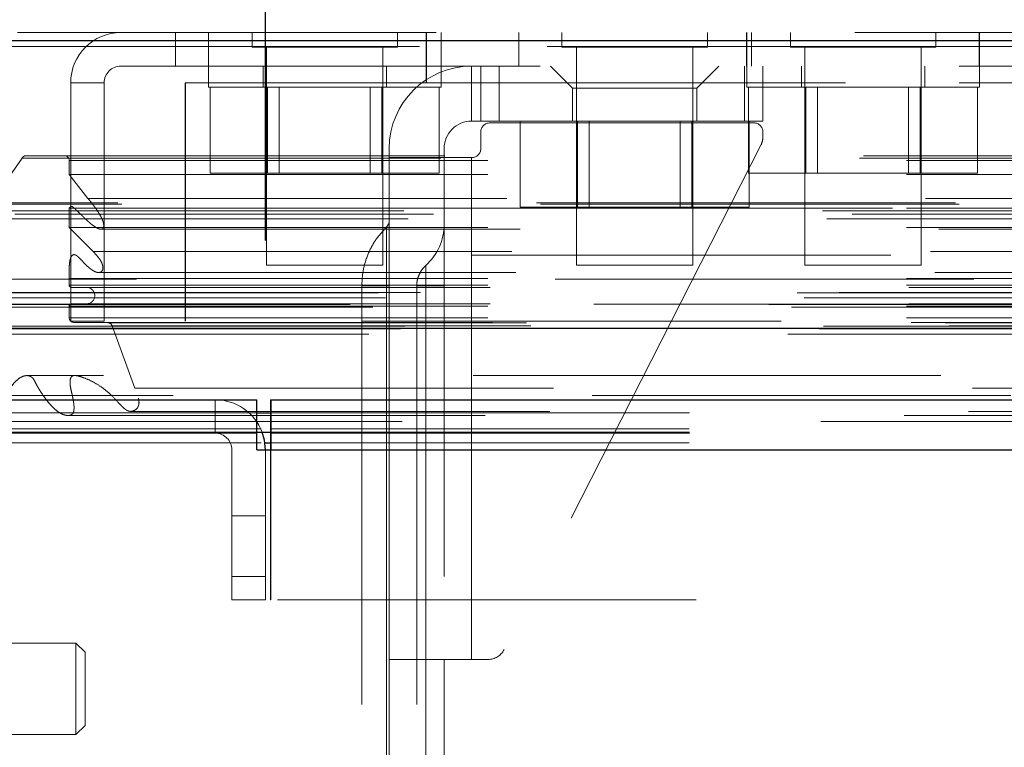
# Model space of a CAD drawing. Header units: inches. Extents: x 0.2 to 10.8, y 0.2 to 8.2.
# Tile 6 of 68: x 3.357 to 3.592, y 2.145 to 2.319. Entities that reach past the tile are written whole.
import ezdxf

# ---------------------------------------------------------------- set-up
doc = ezdxf.new("R2010")
doc.units = ezdxf.units.IN
doc.header["$MEASUREMENT"] = 0
doc.linetypes.add('HIDDEN', pattern=[0.07500000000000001, 0.05, -0.025])
doc.layers.add('DIMENSIONS', color=140, linetype='Continuous')
doc.styles.add('SLDTEXTSTYLE0', font='TXT', dxfattribs={"width": 0.7})
doc.dimstyles.new('SLDDIMSTYLE0', dxfattribs={"dimtxt": 0.0849609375, "dimasz": 0.13, "dimexe": 0, "dimexo": 0.0625, "dimgap": 0.021240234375, "dimtad": 0, "dimtih": 1, "dimtoh": 1, "dimlfac": 9, "dimrnd": 1e-09, "dimzin": 12, "dimdsep": 46, "dimtxsty": 'SLDTEXTSTYLE0', "dimsah": 1, "dimcen": 0.09, "dimadec": 0, "dimazin": 3, "dimtfac": 1, "dimtofl": 0, "dimtmove": 0, "dimatfit": 3, "dimfxl": 0, "dimfrac": 2, "dimtolj": 1, "dimtzin": 12, "dimarcsym": 0})

# ---------------------------------------------------------------- blocks, each defined once
blk = doc.blocks.new('_D_25')
at = {"layer": 'DIMENSIONS'}
for p, q in [((3.415522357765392, 2.265951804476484), (3.415522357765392, 2.736835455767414)), ((4.919744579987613, 2.265951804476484), (4.919744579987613, 2.736835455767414)), ((4.003695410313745, 2.691310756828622), (3.975165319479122, 2.691310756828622)), ((3.975165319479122, 2.691310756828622), (3.975165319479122, 2.556279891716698)), ((4.326843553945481, 2.691310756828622), (4.355373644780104, 2.691310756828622)), ((4.355373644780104, 2.691310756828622), (4.355373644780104, 2.556279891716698)), ((3.415522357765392, 2.611835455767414), (3.660284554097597, 2.611835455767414)), ((4.919744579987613, 2.611835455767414), (4.67025442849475, 2.611835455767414)), ((3.975165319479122, 2.556279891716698), (4.003695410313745, 2.556279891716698)), ((4.355373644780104, 2.556279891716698), (4.326843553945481, 2.556279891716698))]:
    blk.add_line(p, q, dxfattribs=at)
for points in [[(3.415522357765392, 2.611835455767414), (3.545522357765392, 2.591835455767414), (3.545522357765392, 2.631835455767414)], [(4.919744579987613, 2.611835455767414), (4.789744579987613, 2.631835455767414), (4.789744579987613, 2.591835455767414)]]:
    blk.add_solid(points, dxfattribs=at)
at = {"layer": 'DIMENSIONS', "char_height": 0.08333333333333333, "attachment_point": 1, "style": 'SLDTEXTSTYLE0'}
for s, insert in [('13.54', (4.003695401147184, 2.817753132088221)), ('343.9', (4.003695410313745, 2.663702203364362)), ('INSIDE OPENING', (3.679312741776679, 2.509651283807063))]:
    blk.add_mtext(s, dxfattribs=dict(at, insert=insert))

msp = doc.modelspace()

# ---------------------------------------------------------------- linework, layer by layer
at = {"color": 7, "linetype": 'HIDDEN', "lineweight": 18}
for p, q in [((3.356296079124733, 2.315633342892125), (4.978916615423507, 2.315633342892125)), ((3.394032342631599, 2.307633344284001), (3.394032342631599, 2.315633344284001)), ((3.401921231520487, 2.315633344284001), (3.401921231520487, 2.307633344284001)), ((3.412337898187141, 2.315633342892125), (3.412337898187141, 2.312161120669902)), ((3.447060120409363, 2.312161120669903), (3.447060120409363, 2.315633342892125)), ((3.453958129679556, 2.303633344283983), (3.453958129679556, 2.315633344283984)), ((3.454032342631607, 2.307633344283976), (3.454032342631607, 2.315633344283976)), ((3.457476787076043, 2.307633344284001), (3.457476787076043, 2.315633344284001)), ((3.476032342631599, 2.315633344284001), (3.476032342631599, 2.307633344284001)), ((3.486356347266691, 2.315633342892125), (3.486356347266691, 2.312161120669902)), ((3.521078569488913, 2.312161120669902), (3.521078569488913, 2.315633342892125)), ((3.530402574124, 2.315633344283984), (3.530402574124, 2.307633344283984)), ((3.530476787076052, 2.315633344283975), (3.530476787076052, 2.307633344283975)), ((3.531587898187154, 2.307633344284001), (3.531587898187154, 2.315633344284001)), ((3.540893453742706, 2.315633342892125), (3.540893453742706, 2.312161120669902)), ((3.575615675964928, 2.312161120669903), (3.575615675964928, 2.315633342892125)), ((3.585958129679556, 2.307633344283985), (3.585958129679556, 2.315633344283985)), ((3.586032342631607, 2.307633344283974), (3.586032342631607, 2.315633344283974)), ((4.982843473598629, 2.313717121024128), (3.352369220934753, 2.313717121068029)), ((3.352369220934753, 2.312327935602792), (4.98284347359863, 2.312327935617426)), ((4.982843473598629, 2.312327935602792), (3.352369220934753, 2.312327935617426)), ((3.412337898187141, 2.312161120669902), (3.447060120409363, 2.312161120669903)), ((3.415810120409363, 2.312161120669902), (3.415810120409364, 2.260077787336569)), ((3.443587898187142, 2.260077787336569), (3.443587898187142, 2.312161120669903)), ((3.486356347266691, 2.312161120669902), (3.521078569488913, 2.312161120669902)), ((3.489828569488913, 2.312161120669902), (3.489828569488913, 2.260077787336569)), ((3.51760634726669, 2.260077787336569), (3.51760634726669, 2.312161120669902)), ((3.540893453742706, 2.312161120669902), (3.575615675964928, 2.312161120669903)), ((3.544365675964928, 2.312161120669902), (3.544365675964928, 2.260077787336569)), ((3.572143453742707, 2.260077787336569), (3.572143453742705, 2.312161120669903)), ((3.381032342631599, 2.307633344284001), (3.394032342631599, 2.307633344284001)), ((3.394032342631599, 2.307633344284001), (3.453958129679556, 2.307633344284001)), ((3.401921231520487, 2.307633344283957), (3.401921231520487, 2.302633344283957)), ((3.414976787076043, 2.307633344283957), (3.414976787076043, 2.302633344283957)), ((3.444421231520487, 2.302633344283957), (3.444421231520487, 2.307633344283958)), ((4.881180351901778, 2.307633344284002), (3.453958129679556, 2.307633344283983)), ((3.454032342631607, 2.303633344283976), (3.454032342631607, 2.307633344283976)), ((3.457476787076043, 2.302633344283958), (3.457476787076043, 2.307633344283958)), ((3.464784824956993, 2.307633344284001), (3.464784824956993, 2.294509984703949)), ((3.464784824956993, 2.294509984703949), (3.464784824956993, 2.307633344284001)), ((3.464784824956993, 2.307633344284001), (3.464784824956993, 2.294509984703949)), ((3.464784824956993, 2.294509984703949), (3.464784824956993, 2.307633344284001)), ((3.466972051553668, 2.307633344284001), (3.466972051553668, 2.294509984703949)), ((3.471346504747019, 2.307633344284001), (3.471346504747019, 2.294509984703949)), ((3.471346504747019, 2.307633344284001), (3.471346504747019, 2.294509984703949)), ((3.471346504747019, 2.307633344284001), (3.471346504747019, 2.294509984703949)), ((3.471346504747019, 2.307633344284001), (3.471346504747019, 2.294509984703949)), ((3.483594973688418, 2.307633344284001), (3.48884431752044, 2.30238400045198)), ((3.51859059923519, 2.30238400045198), (3.523839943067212, 2.307633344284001)), ((3.529964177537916, 2.307633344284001), (3.529964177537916, 2.294509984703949)), ((3.529964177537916, 2.307633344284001), (3.529964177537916, 2.294509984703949)), ((3.529964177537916, 2.307633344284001), (3.529964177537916, 2.294509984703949)), ((3.529964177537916, 2.307633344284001), (3.529964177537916, 2.294509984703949)), ((3.530476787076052, 2.307633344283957), (3.530476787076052, 2.302633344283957)), ((3.534338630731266, 2.307633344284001), (3.534338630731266, 2.294509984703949)), ((3.543532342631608, 2.307633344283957), (3.543532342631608, 2.302633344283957)), ((3.572976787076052, 2.302633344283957), (3.572976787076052, 2.307633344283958)), ((3.586032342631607, 2.302633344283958), (3.586032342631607, 2.307633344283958)), ((3.369032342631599, 2.246744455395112), (3.369032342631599, 2.303633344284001)), ((3.369032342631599, 2.303633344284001), (3.377032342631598, 2.303633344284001)), ((3.377032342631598, 2.246744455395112), (3.377032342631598, 2.303633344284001)), ((3.396402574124, 2.303633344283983), (3.396402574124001, 2.246744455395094)), ((3.453958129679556, 2.303633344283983), (3.396402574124, 2.303633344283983)), ((3.396476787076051, 2.246744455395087), (3.396476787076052, 2.303633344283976)), ((3.401921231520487, 2.302633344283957), (3.457476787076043, 2.302633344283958)), ((3.402371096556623, 2.302633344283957), (3.402371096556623, 2.282077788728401)), ((3.416035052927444, 2.302633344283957), (3.416035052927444, 2.282077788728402)), ((3.418815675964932, 2.302633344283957), (3.418815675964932, 2.282077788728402)), ((3.440582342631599, 2.282077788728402), (3.440582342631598, 2.302633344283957)), ((3.443362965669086, 2.302633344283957), (3.443362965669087, 2.282077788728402)), ((3.453958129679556, 2.303633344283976), (3.454032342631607, 2.303633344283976)), ((4.881180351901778, 2.303633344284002), (3.453958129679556, 2.303633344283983)), ((4.881180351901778, 2.303633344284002), (3.453958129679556, 2.303633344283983)), ((3.454032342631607, 2.303633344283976), (4.881180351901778, 2.303633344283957)), ((3.454032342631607, 2.303633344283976), (4.881180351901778, 2.303633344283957)), ((3.457026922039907, 2.302633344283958), (3.457026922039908, 2.282077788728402)), ((3.518590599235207, 2.30238400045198), (3.488844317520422, 2.30238400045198)), ((3.488844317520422, 2.30238400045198), (3.488844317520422, 2.294509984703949)), ((3.518590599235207, 2.294509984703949), (3.518590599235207, 2.30238400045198)), ((3.530476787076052, 2.302633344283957), (3.586032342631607, 2.302633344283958)), ((3.530926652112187, 2.302633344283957), (3.530926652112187, 2.282077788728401)), ((3.544590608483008, 2.302633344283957), (3.544590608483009, 2.282077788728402)), ((3.547371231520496, 2.302633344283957), (3.547371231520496, 2.282077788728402)), ((3.569137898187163, 2.282077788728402), (3.569137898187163, 2.302633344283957)), ((3.57191852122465, 2.302633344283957), (3.571918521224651, 2.282077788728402)), ((3.585582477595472, 2.302633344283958), (3.585582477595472, 2.282077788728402)), ((3.466972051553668, 2.294509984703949), (3.464784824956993, 2.294509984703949)), ((3.471346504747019, 2.294509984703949), (3.466972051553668, 2.294509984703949)), ((3.532151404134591, 2.294072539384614), (3.469159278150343, 2.294072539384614)), ((3.471346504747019, 2.294509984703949), (3.529964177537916, 2.294509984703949)), ((3.476389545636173, 2.294509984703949), (3.476389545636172, 2.273954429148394)), ((3.490053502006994, 2.294509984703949), (3.490053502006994, 2.273954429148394)), ((3.492834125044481, 2.294509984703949), (3.492834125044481, 2.273954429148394)), ((3.514600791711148, 2.273954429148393), (3.514600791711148, 2.294509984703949)), ((3.517381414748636, 2.294509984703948), (3.517381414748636, 2.273954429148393)), ((3.534338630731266, 2.294509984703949), (3.529964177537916, 2.294509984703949)), ((3.531045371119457, 2.294509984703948), (3.531045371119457, 2.273954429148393)), ((3.466972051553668, 2.291885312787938), (3.466972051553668, 2.287948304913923)), ((3.534338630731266, 2.290747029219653), (3.534338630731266, 2.291885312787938)), ((3.445099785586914, 2.287948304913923), (3.445099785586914, 2.285761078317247)), ((3.458223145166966, 2.285761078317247), (3.458223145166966, 2.287948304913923)), ((3.533862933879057, 2.288763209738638), (3.47256294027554, 2.16829169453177)), ((3.357405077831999, 2.285649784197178), (3.348598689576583, 2.273072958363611)), ((3.357405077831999, 2.285649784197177), (4.977807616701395, 2.285649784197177)), ((3.358379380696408, 2.286226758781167), (4.976833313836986, 2.286226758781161)), ((3.445099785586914, 2.285761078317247), (3.445099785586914, 2.165901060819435)), ((3.464784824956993, 2.285761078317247), (3.445099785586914, 2.285761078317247)), ((3.458223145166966, 2.285761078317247), (3.458223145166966, 2.165901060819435)), ((3.464784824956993, 2.285761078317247), (3.464784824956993, 2.165901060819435)), ((3.464784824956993, 2.285761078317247), (3.464784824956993, 2.165901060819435)), ((3.464784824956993, 2.165901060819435), (3.464784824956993, 2.285761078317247)), ((3.464784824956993, 2.165901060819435), (3.464784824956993, 2.285761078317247)), ((3.464784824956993, 2.285761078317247), (3.464784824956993, 2.165901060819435)), ((3.464784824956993, 2.285761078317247), (3.464784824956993, 2.165901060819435)), ((3.464784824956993, 2.165901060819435), (3.464784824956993, 2.285761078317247)), ((3.464784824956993, 2.165901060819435), (3.464784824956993, 2.285761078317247)), ((3.368669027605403, 2.285115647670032), (4.966543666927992, 2.285115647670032)), ((3.368669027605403, 2.281738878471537), (3.368669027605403, 2.285115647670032)), ((3.368669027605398, 2.285115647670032), (4.966543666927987, 2.285115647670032)), ((3.373156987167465, 2.275994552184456), (3.368669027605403, 2.281738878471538)), ((3.368669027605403, 2.281738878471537), (4.966543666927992, 2.281738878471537)), ((3.402371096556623, 2.282077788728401), (3.416035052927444, 2.282077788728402)), ((3.416035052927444, 2.282077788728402), (3.443362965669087, 2.282077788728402)), ((3.443362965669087, 2.282077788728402), (3.457026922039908, 2.282077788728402)), ((3.530926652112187, 2.282077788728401), (3.544590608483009, 2.282077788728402)), ((3.544590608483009, 2.282077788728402), (3.571918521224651, 2.282077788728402)), ((3.571918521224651, 2.282077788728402), (3.585582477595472, 2.282077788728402)), ((4.981233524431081, 2.274630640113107), (3.353996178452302, 2.274630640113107)), ((4.980310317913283, 2.274955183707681), (3.354909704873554, 2.274955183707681)), ((3.373156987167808, 2.275994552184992), (4.962055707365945, 2.275994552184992)), ((3.476389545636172, 2.273954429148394), (3.490053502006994, 2.273954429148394)), ((3.490053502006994, 2.273954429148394), (3.517381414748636, 2.273954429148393)), ((3.517381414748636, 2.273954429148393), (3.531045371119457, 2.273954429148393)), ((3.348598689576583, 2.27307295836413), (4.98661400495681, 2.27307295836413)), ((3.355668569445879, 2.272293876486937), (4.979544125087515, 2.272293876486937)), ((3.368669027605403, 2.273692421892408), (4.966543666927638, 2.273692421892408)), ((3.368669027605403, 2.26909907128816), (3.368669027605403, 2.273692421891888)), ((3.369908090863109, 2.273701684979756), (3.369893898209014, 2.273701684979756)), ((4.9653009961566, 2.273701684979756), (3.369908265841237, 2.273701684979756)), ((3.34964044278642, 2.271127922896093), (4.985562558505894, 2.271127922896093)), ((3.37439594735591, 2.263332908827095), (3.368669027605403, 2.26909907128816)), ((3.368669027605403, 2.26909907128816), (4.966543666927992, 2.26909907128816)), ((3.376355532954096, 2.268675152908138), (4.958846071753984, 2.268675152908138)), ((4.964891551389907, 2.262432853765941), (3.370320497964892, 2.262432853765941)), ((3.37439594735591, 2.263332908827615), (4.960816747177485, 2.263332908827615)), ((3.374395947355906, 2.263332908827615), (4.96081674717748, 2.263332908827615)), ((3.415810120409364, 2.260077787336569), (3.443587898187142, 2.260077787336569)), ((3.489828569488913, 2.260077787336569), (3.51760634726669, 2.260077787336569)), ((3.544365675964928, 2.260077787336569), (3.572143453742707, 2.260077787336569)), ((3.375364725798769, 2.258352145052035), (3.375371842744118, 2.258352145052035)), ((3.375372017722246, 2.258352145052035), (4.959835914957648, 2.258352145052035)), ((4.984717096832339, 2.256707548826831), (3.350483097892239, 2.256707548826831)), ((3.368669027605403, 2.25687158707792), (4.966543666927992, 2.25687158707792)), ((3.368669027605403, 2.255307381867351), (3.368669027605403, 2.256871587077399)), ((3.368669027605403, 2.255307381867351), (4.966543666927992, 2.255307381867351)), ((3.368669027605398, 2.255307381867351), (4.966543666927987, 2.255307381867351)), ((3.438543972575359, 2.255139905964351), (3.438543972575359, 2.093285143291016)), ((3.444444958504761, 2.093285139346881), (3.444444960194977, 2.255139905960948)), ((3.444444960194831, 2.255139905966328), (3.444444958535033, 2.093285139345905)), ((3.444444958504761, 2.093285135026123), (3.444444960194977, 2.255139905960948)), ((3.444444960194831, 2.255139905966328), (3.444444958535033, 2.09328513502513)), ((3.444444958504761, 2.093285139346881), (3.444444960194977, 2.255139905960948)), ((3.444444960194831, 2.255139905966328), (3.444444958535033, 2.093285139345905)), ((3.444444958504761, 2.093285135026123), (3.444444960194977, 2.255139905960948)), ((3.444444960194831, 2.255139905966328), (3.444444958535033, 2.09328513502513)), ((3.445099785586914, 2.255139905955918), (3.44444496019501, 2.255139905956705)), ((3.445099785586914, 2.255139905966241), (3.444444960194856, 2.255139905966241)), ((3.445099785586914, 2.255139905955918), (3.44444496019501, 2.255139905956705)), ((3.445099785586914, 2.255139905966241), (3.444444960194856, 2.255139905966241)), ((3.445099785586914, 2.255139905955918), (3.44444496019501, 2.255139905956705)), ((3.445099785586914, 2.255139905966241), (3.444444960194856, 2.255139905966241)), ((3.445099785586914, 2.255139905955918), (3.44444496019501, 2.255139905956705)), ((3.445099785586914, 2.255139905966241), (3.444444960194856, 2.255139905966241)), ((3.445099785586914, 2.255139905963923), (3.445099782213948, 2.093285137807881)), ((3.451661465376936, 2.255139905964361), (3.451661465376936, 2.093285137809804)), ((3.458223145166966, 2.255139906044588), (3.45384067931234, 2.255139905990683)), ((3.453840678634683, 2.093285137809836), (3.453840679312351, 2.255139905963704)), ((3.458223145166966, 2.255139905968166), (3.45384067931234, 2.255139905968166)), ((3.453840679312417, 2.255139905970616), (3.453840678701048, 2.093285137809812)), ((3.458223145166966, 2.255139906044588), (3.45384067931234, 2.255139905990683)), ((3.453840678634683, 2.093285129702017), (3.453840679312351, 2.255139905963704)), ((3.458223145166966, 2.255139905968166), (3.45384067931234, 2.255139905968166)), ((3.453840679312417, 2.255139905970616), (3.453840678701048, 2.093285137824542)), ((3.458223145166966, 2.255139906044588), (3.45384067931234, 2.255139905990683)), ((3.453840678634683, 2.093285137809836), (3.453840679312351, 2.255139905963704)), ((3.458223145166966, 2.255139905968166), (3.45384067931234, 2.255139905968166)), ((3.453840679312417, 2.255139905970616), (3.453840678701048, 2.093285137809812)), ((3.458223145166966, 2.255139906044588), (3.45384067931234, 2.255139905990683)), ((3.453840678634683, 2.093285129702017), (3.453840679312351, 2.255139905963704)), ((3.458223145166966, 2.255139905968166), (3.45384067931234, 2.255139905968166)), ((3.453840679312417, 2.255139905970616), (3.453840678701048, 2.093285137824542)), ((3.342513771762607, 2.253506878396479), (4.992698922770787, 2.253506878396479)), ((3.352576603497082, 2.253548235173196), (4.982636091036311, 2.253548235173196)), ((3.369224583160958, 2.254751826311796), (4.965988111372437, 2.254751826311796)), ((3.335755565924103, 2.250656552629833), (4.999457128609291, 2.250656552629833)), ((3.335755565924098, 2.250656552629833), (4.999457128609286, 2.250656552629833)), ((4.993942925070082, 2.250769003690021), (3.341269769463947, 2.250769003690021)), ((3.344203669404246, 2.252241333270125), (4.990937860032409, 2.252241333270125)), ((3.369224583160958, 2.250862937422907), (4.965988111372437, 2.250862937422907)), ((3.341149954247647, 2.250089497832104), (4.994062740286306, 2.250089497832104)), ((3.368669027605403, 2.250307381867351), (4.966543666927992, 2.250307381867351)), ((3.368669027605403, 2.247542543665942), (3.368669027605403, 2.250307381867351)), ((3.368669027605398, 2.250307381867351), (4.966543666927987, 2.250307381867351)), ((3.368669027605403, 2.247542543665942), (4.966543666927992, 2.247542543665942)), ((3.368669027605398, 2.247542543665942), (4.966543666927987, 2.247542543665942)), ((3.377032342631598, 2.246744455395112), (3.369032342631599, 2.246744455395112)), ((3.369780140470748, 2.246418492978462), (4.965432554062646, 2.246418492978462)), ((3.377886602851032, 2.24632464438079), (3.369780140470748, 2.246418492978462)), ((3.369780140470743, 2.246418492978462), (4.965432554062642, 2.246418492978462)), ((3.377886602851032, 2.24632464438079), (4.957326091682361, 2.24632464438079)), ((3.377886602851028, 2.24632464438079), (4.957326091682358, 2.24632464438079)), ((4.938735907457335, 2.246744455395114), (3.396402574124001, 2.246744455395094)), ((3.340256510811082, 2.243633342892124), (4.994956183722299, 2.243633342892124)), ((3.347513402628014, 2.244921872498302), (4.98769929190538, 2.244921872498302)), ((3.347793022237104, 2.244886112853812), (4.98741967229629, 2.244886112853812)), ((3.348798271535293, 2.24552389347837), (4.986414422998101, 2.24552389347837)), ((3.348798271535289, 2.24552389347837), (4.986414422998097, 2.24552389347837)), ((3.384371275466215, 2.230672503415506), (3.378917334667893, 2.245595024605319)), ((3.378917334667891, 2.245595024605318), (4.956295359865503, 2.245595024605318)), ((3.378917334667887, 2.245595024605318), (4.956295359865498, 2.245595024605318)), ((3.384371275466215, 2.230672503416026), (4.950841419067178, 2.230672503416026)), ((3.403522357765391, 2.219951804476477), (3.403522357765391, 2.227951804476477)), ((3.416744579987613, 2.227951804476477), (3.416845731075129, 2.227951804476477)), ((3.416744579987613, 2.227951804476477), (3.416744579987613, 2.22019836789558)), ((3.323573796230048, 2.224776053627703), (3.413522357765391, 2.224776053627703)), ((3.383424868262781, 2.225169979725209), (4.951783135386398, 2.225169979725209)), ((3.416845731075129, 2.224776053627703), (4.918421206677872, 2.224776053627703)), ((3.368043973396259, 2.22420495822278), (4.967149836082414, 2.22420495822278)), ((3.314522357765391, 2.221023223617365), (3.416744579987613, 2.221023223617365)), ((3.323804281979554, 2.220194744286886), (3.413522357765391, 2.22019468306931)), ((3.416744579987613, 2.221023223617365), (4.918522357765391, 2.221023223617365)), ((3.416744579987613, 2.219951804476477), (3.416845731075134, 2.219951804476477)), ((3.416845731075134, 2.219951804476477), (4.918421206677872, 2.219951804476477)), ((3.314522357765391, 2.217642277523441), (3.415402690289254, 2.217642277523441)), ((3.416744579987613, 2.217642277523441), (4.918522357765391, 2.217642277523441)), ((3.407522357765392, 2.180174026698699), (3.407522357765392, 2.215951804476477)), ((3.415522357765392, 2.180174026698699), (3.415522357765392, 2.215951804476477)), ((3.416744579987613, 2.215951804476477), (3.416744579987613, 2.180174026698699)), ((3.416845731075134, 2.215951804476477), (4.918421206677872, 2.215951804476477)), ((3.416845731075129, 2.215951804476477), (4.918421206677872, 2.215951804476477)), ((3.416845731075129, 2.215951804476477), (4.918421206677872, 2.215951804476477)), ((3.416845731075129, 2.215951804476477), (3.416845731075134, 2.180174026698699)), ((3.416845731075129, 2.215951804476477), (4.918421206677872, 2.215951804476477)), ((3.416845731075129, 2.215951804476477), (4.918421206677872, 2.215951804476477)), ((3.407522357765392, 2.2001740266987), (3.415522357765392, 2.2001740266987)), ((3.415522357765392, 2.185729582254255), (3.407522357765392, 2.185729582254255)), ((3.407522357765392, 2.185729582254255), (3.415522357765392, 2.185729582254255)), ((3.415522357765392, 2.185729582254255), (3.407522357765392, 2.185729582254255)), ((3.407522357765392, 2.185729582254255), (3.415522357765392, 2.185729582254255)), ((3.415522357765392, 2.180174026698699), (3.407522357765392, 2.180174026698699)), ((3.416845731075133, 2.180174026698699), (3.416744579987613, 2.180174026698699)), ((4.918421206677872, 2.180174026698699), (3.416845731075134, 2.180174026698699)), ((3.370296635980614, 2.16983806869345), (3.333113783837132, 2.16983806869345)), ((3.370296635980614, 2.16983806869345), (3.370296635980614, 2.147965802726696)), ((3.372483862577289, 2.167650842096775), (3.370296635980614, 2.169838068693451)), ((3.372483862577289, 2.167650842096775), (3.372483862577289, 2.150153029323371)), ((3.464784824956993, 2.165901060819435), (3.445099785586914, 2.165901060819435)), ((3.445099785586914, 2.165901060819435), (3.445099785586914, 2.093285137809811)), ((3.458223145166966, 2.093285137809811), (3.458223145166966, 2.165901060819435)), ((3.46866418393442, 2.165901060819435), (3.464784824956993, 2.165901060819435)), ((3.370296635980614, 2.147965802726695), (3.372483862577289, 2.150153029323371)), ((3.333113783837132, 2.147965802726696), (3.370296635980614, 2.147965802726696))]:
    msp.add_line(p, q, dxfattribs=at)
at = {"color": 7, "linetype": 'Continuous', "lineweight": 25}
for p, q in [((3.352369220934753, 2.313717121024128), (4.98284347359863, 2.313717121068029)), ((3.340256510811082, 2.24502252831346), (4.994956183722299, 2.24502252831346)), ((3.316179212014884, 2.227951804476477), (3.413522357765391, 2.227951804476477)), ((3.413522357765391, 2.219951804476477), (3.413522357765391, 2.227951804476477)), ((3.416845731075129, 2.227951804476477), (4.918421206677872, 2.227951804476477)), ((3.416845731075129, 2.227951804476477), (3.416845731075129, 2.215951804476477)), ((3.413522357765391, 2.224776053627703), (3.416845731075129, 2.224776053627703)), ((3.413512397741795, 2.219951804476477), (3.31617483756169, 2.219951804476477)), ((3.413512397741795, 2.215951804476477), (3.413512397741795, 2.219951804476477)), ((3.413512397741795, 2.219951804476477), (3.413522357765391, 2.219951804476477)), ((3.413522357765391, 2.22019468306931), (3.416845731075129, 2.220194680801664)), ((3.416744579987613, 2.22019836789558), (3.416744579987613, 2.215951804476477)), ((3.415402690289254, 2.217642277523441), (3.416744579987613, 2.217642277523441)), ((3.413512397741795, 2.215951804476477), (3.416845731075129, 2.215951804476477)), ((3.416845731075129, 2.215951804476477), (4.918421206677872, 2.215951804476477))]:
    msp.add_line(p, q, dxfattribs=at)
at = {"color": 7, "linetype": 'HIDDEN', "lineweight": 18, "flags": 128}
for points in [[(4.976831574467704, 2.233697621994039), (4.194334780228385, 2.233698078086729), (3.358385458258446, 2.233697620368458)], [(4.96513927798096, 2.233721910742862), (4.194334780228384, 2.233722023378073), (3.370068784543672, 2.233721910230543)], [(4.993542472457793, 2.228977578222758), (4.194334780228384, 2.228980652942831), (3.341661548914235, 2.228977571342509)], [(3.383431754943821, 2.225170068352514), (4.14087889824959, 2.225171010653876), (4.951816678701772, 2.225170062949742)], [(3.348171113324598, 2.22271580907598), (4.140871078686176, 2.222714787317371), (4.987061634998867, 2.222715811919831)], [(3.416845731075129, 2.220194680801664), (4.140871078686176, 2.220194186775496), (4.918421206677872, 2.220194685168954)]]:
    msp.add_lwpolyline(points, dxfattribs=at)
at = {"color": 7, "linetype": 'Continuous', "lineweight": 25, "flags": 128}
msp.add_lwpolyline([(3.415522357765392, 2.215951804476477), (3.41529178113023, 2.218292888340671), (3.414739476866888, 2.220215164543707)], dxfattribs=at)
at = {"color": 7, "linetype": 'HIDDEN', "lineweight": 18}
for centre, radius, start, end in [((3.381032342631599, 2.303633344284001), 0.01200000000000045, 90, 180), ((3.381032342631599, 2.303633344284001), 0.004000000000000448, 90, 180), ((3.464784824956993, 2.287948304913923), 0.01968503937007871, 90, 180), ((3.464784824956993, 2.287948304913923), 0.006561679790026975, 90, 180), ((3.469159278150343, 2.291885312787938), 0.002187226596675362, 90, 180), ((3.532151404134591, 2.291885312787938), 0.002187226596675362, 0, 90), ((3.529964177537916, 2.290747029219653), 0.004374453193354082, 333.0314640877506, 0), ((3.464784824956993, 2.287948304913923), 0.002187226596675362, 270.0000000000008, 0), ((3.358379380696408, 2.285115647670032), 0.001111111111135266, 90, 151.2673752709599), ((3.367557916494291, 2.285115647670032), 0.001111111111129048, 0, 90), ((3.442912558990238, 2.270759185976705), 0.002187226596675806, 314.4762724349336, 0), ((3.445099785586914, 2.269811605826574), 0.01312335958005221, 311.7633977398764, 0), ((3.369224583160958, 2.255307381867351), 0.0005555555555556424, 180, 270.0000000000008), ((3.372835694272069, 2.252807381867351), 0.001944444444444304, 270.0000000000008, 90), ((3.369224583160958, 2.250307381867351), 0.0005555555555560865, 90, 180), ((3.369793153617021, 2.247542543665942), 0.001124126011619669, 180, 269.3367158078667), ((3.377873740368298, 2.245213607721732), 0.001111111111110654, 20.07654277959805, 89.33671580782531), ((3.403522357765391, 2.215951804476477), 0.01200000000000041, 20.81060624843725, 90), ((3.403522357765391, 2.215951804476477), 0.004000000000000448, 0, 90), ((3.46866418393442, 2.170275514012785), 0.004374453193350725, 270.0000000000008, 333.0314640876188)]:
    msp.add_arc(centre, radius, start, end, dxfattribs=at)
for points, knots in [([(3.368669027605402, 2.273692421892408), (3.368683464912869, 2.273719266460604), (3.368722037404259, 2.273790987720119), (3.368811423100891, 2.273905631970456), (3.368938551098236, 2.274037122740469), (3.369118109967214, 2.274137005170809), (3.369344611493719, 2.274104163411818), (3.369584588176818, 2.273971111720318), (3.3699557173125, 2.273674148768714), (3.370468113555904, 2.273155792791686), (3.371121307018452, 2.272527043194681), (3.371779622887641, 2.27188249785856), (3.372432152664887, 2.271252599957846), (3.373094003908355, 2.270623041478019), (3.373798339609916, 2.269999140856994), (3.374576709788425, 2.269397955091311), (3.375268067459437, 2.26897017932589), (3.375837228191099, 2.268728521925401), (3.376264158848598, 2.268615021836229), (3.376615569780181, 2.268752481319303), (3.376824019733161, 2.268988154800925), (3.376895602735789, 2.269215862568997), (3.376923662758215, 2.269498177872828), (3.376911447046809, 2.269820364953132), (3.376856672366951, 2.270166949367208), (3.376735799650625, 2.270606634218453), (3.376515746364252, 2.27115477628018), (3.376172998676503, 2.271834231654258), (3.375721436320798, 2.272595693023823), (3.375227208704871, 2.273338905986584), (3.37474103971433, 2.274021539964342), (3.374311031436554, 2.274608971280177), (3.373905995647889, 2.275134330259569), (3.373527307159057, 2.275595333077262), (3.373276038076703, 2.275866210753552), (3.373156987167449, 2.275994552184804)], [0, 0, 0, 0, 0.004393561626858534, 0.01173838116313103, 0.02163481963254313, 0.03350566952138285, 0.04779306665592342, 0.06568677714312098, 0.08271741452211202, 0.1309393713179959, 0.1816873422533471, 0.2321676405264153, 0.2822821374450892, 0.331964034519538, 0.385928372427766, 0.4419291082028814, 0.4994657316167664, 0.5270850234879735, 0.5544187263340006, 0.5825390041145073, 0.5921652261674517, 0.6028740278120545, 0.6156205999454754, 0.6301815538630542, 0.645919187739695, 0.6630307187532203, 0.6933290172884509, 0.7305967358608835, 0.7749517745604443, 0.8266059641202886, 0.8674982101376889, 0.9053336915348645, 0.940053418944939, 0.9715974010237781, 1, 1, 1, 1]), ([(3.444444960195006, 2.269198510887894), (3.443566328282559, 2.268230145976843), (3.441809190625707, 2.266293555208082), (3.439971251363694, 2.262807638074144), (3.438764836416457, 2.259055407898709), (3.43861760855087, 2.256445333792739), (3.438543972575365, 2.255139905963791)], [0, 0, 0, 0, 0.250063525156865, 0.5000911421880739, 0.7499707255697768, 1, 1, 1, 1]), ([(3.444444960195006, 2.255139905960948), (3.444444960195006, 2.258835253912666), (3.444444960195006, 2.264298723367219), (3.444444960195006, 2.268466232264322), (3.444444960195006, 2.269564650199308), (3.444444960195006, 2.268466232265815), (3.444444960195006, 2.264298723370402), (3.444444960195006, 2.25883525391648), (3.444444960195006, 2.255139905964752)], [3.14159265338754, 3.14159265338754, 3.14159265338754, 3.14159265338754, 3.92699081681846, 4.31968989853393, 4.71238898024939, 5.10508806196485, 5.49778714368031, 6.28318530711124, 6.28318530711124, 6.28318530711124, 6.28318530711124]), ([(3.444444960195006, 2.255139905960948), (3.444444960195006, 2.258835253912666), (3.444444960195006, 2.264298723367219), (3.444444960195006, 2.268466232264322), (3.444444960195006, 2.269564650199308), (3.444444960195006, 2.268466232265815), (3.444444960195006, 2.264298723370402), (3.444444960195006, 2.25883525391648), (3.444444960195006, 2.255139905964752)], [3.14159265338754, 3.14159265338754, 3.14159265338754, 3.14159265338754, 3.92699081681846, 4.31968989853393, 4.71238898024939, 5.10508806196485, 5.49778714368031, 6.28318530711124, 6.28318530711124, 6.28318530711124, 6.28318530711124]), ([(3.444444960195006, 2.255139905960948), (3.444444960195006, 2.258835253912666), (3.444444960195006, 2.264298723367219), (3.444444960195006, 2.268466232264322), (3.444444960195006, 2.269564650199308), (3.444444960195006, 2.268466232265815), (3.444444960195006, 2.264298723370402), (3.444444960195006, 2.25883525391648), (3.444444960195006, 2.255139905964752)], [3.14159265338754, 3.14159265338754, 3.14159265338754, 3.14159265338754, 3.92699081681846, 4.31968989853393, 4.71238898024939, 5.10508806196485, 5.49778714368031, 6.28318530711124, 6.28318530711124, 6.28318530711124, 6.28318530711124]), ([(3.444444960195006, 2.255139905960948), (3.444444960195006, 2.258835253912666), (3.444444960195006, 2.264298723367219), (3.444444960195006, 2.268466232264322), (3.444444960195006, 2.269564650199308), (3.444444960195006, 2.268466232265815), (3.444444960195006, 2.264298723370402), (3.444444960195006, 2.25883525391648), (3.444444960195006, 2.255139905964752)], [3.14159265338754, 3.14159265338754, 3.14159265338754, 3.14159265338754, 3.92699081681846, 4.31968989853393, 4.71238898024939, 5.10508806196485, 5.49778714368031, 6.28318530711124, 6.28318530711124, 6.28318530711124, 6.28318530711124]), ([(3.368669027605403, 2.25687158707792), (3.368658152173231, 2.257271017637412), (3.368637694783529, 2.258022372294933), (3.368648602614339, 2.259079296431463), (3.368693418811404, 2.259995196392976), (3.368776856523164, 2.260773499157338), (3.368892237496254, 2.261427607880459), (3.369071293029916, 2.261974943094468), (3.36934838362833, 2.262401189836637), (3.369708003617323, 2.262644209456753), (3.37008371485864, 2.26257546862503), (3.370400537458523, 2.262405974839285), (3.370710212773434, 2.262173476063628), (3.371119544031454, 2.26179148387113), (3.371690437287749, 2.26117306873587), (3.372384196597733, 2.260416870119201), (3.373172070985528, 2.259663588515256), (3.373917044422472, 2.259056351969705), (3.374622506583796, 2.258623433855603), (3.375286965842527, 2.258325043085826), (3.375851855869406, 2.258304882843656), (3.376265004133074, 2.258455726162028), (3.376526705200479, 2.258693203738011), (3.376690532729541, 2.259041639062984), (3.376755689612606, 2.259444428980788), (3.376694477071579, 2.259908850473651), (3.376542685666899, 2.260440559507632), (3.376257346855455, 2.261051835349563), (3.375805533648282, 2.261721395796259), (3.375176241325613, 2.262521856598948), (3.374672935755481, 2.26304500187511), (3.37439594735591, 2.263332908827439)], [0, 0, 0, 0, 0.05160017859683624, 0.09706326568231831, 0.136404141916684, 0.1700382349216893, 0.1985190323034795, 0.2234229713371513, 0.2470195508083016, 0.2713164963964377, 0.2966105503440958, 0.3102881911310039, 0.331802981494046, 0.3615706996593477, 0.3999268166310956, 0.4632548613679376, 0.521107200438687, 0.5733358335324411, 0.6200679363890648, 0.6617528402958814, 0.6994333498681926, 0.7213754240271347, 0.7400102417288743, 0.7567370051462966, 0.7731511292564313, 0.7917149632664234, 0.8167908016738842, 0.8462062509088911, 0.8858170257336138, 0.9371607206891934, 1, 1, 1, 1]), ([(3.453840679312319, 2.260022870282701), (3.45351835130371, 2.259695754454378), (3.452872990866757, 2.259040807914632), (3.452201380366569, 2.25782725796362), (3.451748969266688, 2.256516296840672), (3.451690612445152, 2.255598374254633), (3.45166146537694, 2.255139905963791)], [0, 0, 0, 0, 0.2496727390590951, 0.4998911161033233, 0.7502141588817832, 0.9999999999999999, 0.9999999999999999, 0.9999999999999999, 0.9999999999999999]), ([(3.453840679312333, 2.255139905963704), (3.453840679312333, 2.255779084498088), (3.453840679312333, 2.256418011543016), (3.453840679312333, 2.257599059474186), (3.453840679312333, 2.258140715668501), (3.453840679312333, 2.259044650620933), (3.453840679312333, 2.259406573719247), (3.453840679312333, 2.259895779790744), (3.453840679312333, 2.260022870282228), (3.453840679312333, 2.260022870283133), (3.453840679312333, 2.259895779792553), (3.453840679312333, 2.259406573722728), (3.453840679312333, 2.259044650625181), (3.453840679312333, 2.258140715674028), (3.453840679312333, 2.257599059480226), (3.453840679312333, 2.256418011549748), (3.453840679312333, 2.255779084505), (3.453840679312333, 2.255139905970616)], [0, 0, 0, 0, 0.125, 0.125, 0.25, 0.25, 0.375, 0.375, 0.5, 0.5, 0.625, 0.625, 0.75, 0.75, 0.875, 0.875, 1, 1, 1, 1]), ([(3.453840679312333, 2.255139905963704), (3.453840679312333, 2.255779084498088), (3.453840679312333, 2.256418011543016), (3.453840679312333, 2.257599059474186), (3.453840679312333, 2.258140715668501), (3.453840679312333, 2.259044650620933), (3.453840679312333, 2.259406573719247), (3.453840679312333, 2.259895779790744), (3.453840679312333, 2.260022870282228), (3.453840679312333, 2.260022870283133), (3.453840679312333, 2.259895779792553), (3.453840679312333, 2.259406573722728), (3.453840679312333, 2.259044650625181), (3.453840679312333, 2.258140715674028), (3.453840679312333, 2.257599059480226), (3.453840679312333, 2.256418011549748), (3.453840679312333, 2.255779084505), (3.453840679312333, 2.255139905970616)], [0, 0, 0, 0, 0.125, 0.125, 0.25, 0.25, 0.375, 0.375, 0.5, 0.5, 0.625, 0.625, 0.75, 0.75, 0.875, 0.875, 1, 1, 1, 1]), ([(3.453840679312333, 2.255139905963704), (3.453840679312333, 2.255779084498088), (3.453840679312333, 2.256418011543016), (3.453840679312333, 2.257599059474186), (3.453840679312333, 2.258140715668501), (3.453840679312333, 2.259044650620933), (3.453840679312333, 2.259406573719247), (3.453840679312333, 2.259895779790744), (3.453840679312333, 2.260022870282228), (3.453840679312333, 2.260022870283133), (3.453840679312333, 2.259895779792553), (3.453840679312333, 2.259406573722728), (3.453840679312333, 2.259044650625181), (3.453840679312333, 2.258140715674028), (3.453840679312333, 2.257599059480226), (3.453840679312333, 2.256418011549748), (3.453840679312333, 2.255779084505), (3.453840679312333, 2.255139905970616)], [0, 0, 0, 0, 0.125, 0.125, 0.25, 0.25, 0.375, 0.375, 0.5, 0.5, 0.625, 0.625, 0.75, 0.75, 0.875, 0.875, 1, 1, 1, 1]), ([(3.453840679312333, 2.255139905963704), (3.453840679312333, 2.255779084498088), (3.453840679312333, 2.256418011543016), (3.453840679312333, 2.257599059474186), (3.453840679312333, 2.258140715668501), (3.453840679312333, 2.259044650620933), (3.453840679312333, 2.259406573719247), (3.453840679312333, 2.259895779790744), (3.453840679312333, 2.260022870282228), (3.453840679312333, 2.260022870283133), (3.453840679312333, 2.259895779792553), (3.453840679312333, 2.259406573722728), (3.453840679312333, 2.259044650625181), (3.453840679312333, 2.258140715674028), (3.453840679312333, 2.257599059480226), (3.453840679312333, 2.256418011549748), (3.453840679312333, 2.255779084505), (3.453840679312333, 2.255139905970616)], [0, 0, 0, 0, 0.125, 0.125, 0.25, 0.25, 0.375, 0.375, 0.5, 0.5, 0.625, 0.625, 0.75, 0.75, 0.875, 0.875, 1, 1, 1, 1]), ([(3.438543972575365, 2.255139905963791), (3.43854493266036, 2.25524325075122), (3.438546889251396, 2.255453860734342), (3.438566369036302, 2.255546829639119), (3.438596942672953, 2.25546081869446), (3.438625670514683, 2.255249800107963), (3.438640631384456, 2.255139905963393)], [0, 0, 0, 0, 0.2296058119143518, 0.4679217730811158, 0.7229045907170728, 1, 1, 1, 1]), ([(3.444444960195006, 2.255139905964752), (3.443564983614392, 2.255139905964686), (3.441805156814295, 2.255139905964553), (3.439987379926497, 2.255139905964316), (3.438919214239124, 2.255139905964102), (3.438782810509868, 2.255139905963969), (3.438737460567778, 2.255139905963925)], [0, 0, 0, 0, 0.2859748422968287, 0.5719086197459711, 0.8576731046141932, 1, 1, 1, 1]), ([(3.438737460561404, 2.255139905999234), (3.438782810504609, 2.255139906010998), (3.438919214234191, 2.255139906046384), (3.439987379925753, 2.255139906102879), (3.441805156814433, 2.255139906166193), (3.443564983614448, 2.255139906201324), (3.444444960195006, 2.255139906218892)], [0, 0, 0, 0, 0.1423268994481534, 0.4280913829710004, 0.7140251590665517, 0.9999999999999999, 0.9999999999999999, 0.9999999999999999, 0.9999999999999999]), ([(3.444444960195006, 2.255139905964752), (3.443564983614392, 2.255139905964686), (3.441805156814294, 2.255139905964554), (3.439987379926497, 2.255139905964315), (3.438919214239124, 2.255139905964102), (3.438782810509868, 2.255139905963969), (3.438737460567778, 2.255139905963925)], [0, 0, 0, 0, 0.2859748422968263, 0.5719086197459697, 0.8576731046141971, 1, 1, 1, 1]), ([(3.438737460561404, 2.255139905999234), (3.43878281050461, 2.255139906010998), (3.438919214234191, 2.255139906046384), (3.439987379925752, 2.255139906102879), (3.441805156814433, 2.255139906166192), (3.443564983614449, 2.255139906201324), (3.444444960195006, 2.255139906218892)], [0, 0, 0, 0, 0.1423268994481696, 0.4280913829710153, 0.7140251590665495, 1, 1, 1, 1]), ([(3.444444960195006, 2.255139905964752), (3.443564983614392, 2.255139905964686), (3.441805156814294, 2.255139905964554), (3.439987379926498, 2.255139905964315), (3.438919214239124, 2.255139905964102), (3.438782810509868, 2.255139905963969), (3.438737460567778, 2.255139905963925)], [0, 0, 0, 0, 0.2859748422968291, 0.5719086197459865, 0.8576731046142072, 0.9999999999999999, 0.9999999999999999, 0.9999999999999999, 0.9999999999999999]), ([(3.444444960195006, 2.255139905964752), (3.443564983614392, 2.255139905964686), (3.441805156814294, 2.255139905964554), (3.439987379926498, 2.255139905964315), (3.438919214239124, 2.255139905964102), (3.438782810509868, 2.255139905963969), (3.438737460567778, 2.255139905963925)], [0, 0, 0, 0, 0.2859748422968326, 0.5719086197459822, 0.8576731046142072, 0.9999999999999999, 0.9999999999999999, 0.9999999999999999, 0.9999999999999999]), ([(3.438737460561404, 2.255139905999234), (3.438782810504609, 2.255139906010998), (3.438919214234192, 2.255139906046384), (3.439987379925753, 2.255139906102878), (3.441805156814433, 2.255139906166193), (3.443564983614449, 2.255139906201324), (3.444444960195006, 2.255139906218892)], [0, 0, 0, 0, 0.1423268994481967, 0.4280913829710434, 0.7140251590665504, 1, 1, 1, 1]), ([(3.323573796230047, 2.224776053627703), (3.323399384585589, 2.224355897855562), (3.323081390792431, 2.223589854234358), (3.322703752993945, 2.222518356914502), (3.322445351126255, 2.221647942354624), (3.322322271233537, 2.221015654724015), (3.3223292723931, 2.220580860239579), (3.322418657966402, 2.220299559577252), (3.322594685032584, 2.220113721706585), (3.322836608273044, 2.220035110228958), (3.323129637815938, 2.220021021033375), (3.323477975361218, 2.220085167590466), (3.323876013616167, 2.220214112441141), (3.32463885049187, 2.220480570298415), (3.325717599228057, 2.220977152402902), (3.327047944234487, 2.221717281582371), (3.328280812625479, 2.222498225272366), (3.329416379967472, 2.223365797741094), (3.330527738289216, 2.224410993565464), (3.331468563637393, 2.22536659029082), (3.332347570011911, 2.226152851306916), (3.333131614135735, 2.22674507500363), (3.334269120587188, 2.227448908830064), (3.336324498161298, 2.228221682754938), (3.338902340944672, 2.228532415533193), (3.341466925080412, 2.228978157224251), (3.343271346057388, 2.229157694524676), (3.344466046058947, 2.229071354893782), (3.345178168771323, 2.228890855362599), (3.34560465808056, 2.228655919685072), (3.345949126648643, 2.228334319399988), (3.346177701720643, 2.227877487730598), (3.346295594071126, 2.227260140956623), (3.346302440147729, 2.226594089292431), (3.346256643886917, 2.225929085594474), (3.346208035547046, 2.225280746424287), (3.346135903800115, 2.224727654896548), (3.346104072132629, 2.224259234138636), (3.346141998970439, 2.223880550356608), (3.346228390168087, 2.223509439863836), (3.346368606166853, 2.22317072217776), (3.346526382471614, 2.22292286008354), (3.346818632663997, 2.222737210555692), (3.347253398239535, 2.222608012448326), (3.347909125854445, 2.222635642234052), (3.348593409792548, 2.22281966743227), (3.349517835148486, 2.223228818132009), (3.350573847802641, 2.223959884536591), (3.35164868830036, 2.225106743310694), (3.352513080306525, 2.22658391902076), (3.35318145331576, 2.228089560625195), (3.353856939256, 2.229485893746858), (3.35443656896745, 2.230495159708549), (3.355141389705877, 2.231529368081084), (3.356075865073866, 2.232587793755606), (3.35734671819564, 2.233524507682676), (3.358561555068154, 2.23380676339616), (3.359407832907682, 2.233530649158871), (3.359858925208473, 2.233246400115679), (3.360223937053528, 2.232802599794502), (3.360587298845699, 2.232117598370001), (3.360992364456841, 2.231296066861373), (3.361444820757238, 2.230513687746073), (3.362058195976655, 2.229538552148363), (3.362843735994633, 2.22838159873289), (3.363838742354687, 2.227129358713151), (3.364868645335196, 2.22602832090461), (3.365923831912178, 2.225113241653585), (3.366918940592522, 2.224502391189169), (3.367823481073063, 2.224208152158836), (3.368619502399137, 2.224143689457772), (3.369235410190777, 2.224338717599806), (3.36957366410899, 2.224666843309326), (3.369679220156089, 2.224876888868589), (3.369757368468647, 2.225150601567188), (3.369807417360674, 2.225482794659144), (3.369832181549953, 2.225862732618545), (3.369830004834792, 2.226280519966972), (3.36980088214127, 2.226730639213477), (3.369745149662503, 2.22721304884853), (3.369644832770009, 2.227821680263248), (3.369503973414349, 2.228543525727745), (3.369331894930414, 2.229369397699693), (3.369123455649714, 2.23024068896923), (3.368935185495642, 2.231119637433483), (3.368854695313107, 2.231971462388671), (3.368876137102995, 2.232693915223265), (3.369070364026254, 2.233313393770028), (3.369422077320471, 2.233614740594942), (3.369761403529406, 2.233712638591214), (3.370063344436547, 2.233730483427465), (3.370474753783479, 2.23368553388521), (3.371185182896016, 2.233524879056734), (3.372520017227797, 2.233061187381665), (3.374354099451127, 2.232258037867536), (3.376434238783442, 2.231007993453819), (3.378417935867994, 2.229374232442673), (3.379917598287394, 2.227808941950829), (3.380979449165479, 2.226644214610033), (3.381570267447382, 2.226049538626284), (3.38206699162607, 2.22562786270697), (3.382548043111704, 2.225325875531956), (3.383081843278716, 2.225147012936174), (3.383635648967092, 2.225170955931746), (3.38415368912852, 2.225346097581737), (3.38459470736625, 2.225598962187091), (3.384921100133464, 2.22590754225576), (3.385154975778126, 2.226304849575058), (3.385298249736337, 2.226736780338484), (3.38536660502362, 2.227242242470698), (3.385291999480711, 2.227880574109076), (3.385107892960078, 2.228682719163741), (3.384798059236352, 2.229642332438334), (3.384521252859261, 2.230310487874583), (3.384371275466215, 2.230672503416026)], [0, 0, 0, 0, 0.01165580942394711, 0.02125130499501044, 0.02862020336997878, 0.03429118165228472, 0.03667555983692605, 0.03893308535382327, 0.04124556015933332, 0.04399857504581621, 0.04734540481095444, 0.05123865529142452, 0.05575357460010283, 0.06095083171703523, 0.0779582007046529, 0.0940810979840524, 0.1092829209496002, 0.1236696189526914, 0.1375796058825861, 0.1541345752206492, 0.163018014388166, 0.1729922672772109, 0.1840146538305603, 0.2048891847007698, 0.244130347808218, 0.2718263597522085, 0.2922069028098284, 0.3053877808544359, 0.311845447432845, 0.3169623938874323, 0.3208356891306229, 0.325276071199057, 0.330267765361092, 0.3359005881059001, 0.3410985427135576, 0.3462794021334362, 0.3515152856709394, 0.3544827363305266, 0.3574843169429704, 0.3605674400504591, 0.3637072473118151, 0.366804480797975, 0.36868704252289, 0.3738130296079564, 0.3820846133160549, 0.3908437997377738, 0.3972951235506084, 0.4147690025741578, 0.4303906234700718, 0.4422064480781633, 0.4610487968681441, 0.4723716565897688, 0.4826980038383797, 0.4921122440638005, 0.5067198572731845, 0.5227377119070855, 0.5401598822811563, 0.5471704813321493, 0.5518299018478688, 0.556497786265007, 0.5638264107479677, 0.5721575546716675, 0.5801747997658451, 0.5879774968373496, 0.603508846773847, 0.6184661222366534, 0.632921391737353, 0.6469260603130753, 0.6603699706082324, 0.6694174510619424, 0.678450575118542, 0.6877764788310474, 0.6895992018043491, 0.6916347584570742, 0.6940048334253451, 0.6967464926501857, 0.6997911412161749, 0.7031107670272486, 0.7067203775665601, 0.7106189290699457, 0.7148230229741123, 0.7216775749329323, 0.7285546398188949, 0.7354668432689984, 0.7435757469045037, 0.7503644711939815, 0.755994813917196, 0.7607307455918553, 0.7657889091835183, 0.7692106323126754, 0.7726137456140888, 0.7760447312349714, 0.7827828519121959, 0.7970064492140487, 0.8224909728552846, 0.8478785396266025, 0.8735719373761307, 0.8997147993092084, 0.9106852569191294, 0.9188292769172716, 0.9241891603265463, 0.9304527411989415, 0.9365872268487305, 0.9427593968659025, 0.9491693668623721, 0.9540555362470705, 0.958456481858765, 0.9625318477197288, 0.9663326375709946, 0.969750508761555, 0.9746993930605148, 0.9815092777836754, 0.9899814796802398, 1, 1, 1, 1])]:
    msp.add_open_spline(points, degree=3, knots=knots, dxfattribs=at)
for points in [[(3.438543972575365, 2.255139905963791), (3.43853952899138, 2.255139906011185), (3.439590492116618, 2.255139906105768), (3.442584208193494, 2.25513990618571), (3.444444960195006, 2.255139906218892)], [(3.451661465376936, 2.255139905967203), (3.45166146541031, 2.255139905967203), (3.452473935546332, 2.255139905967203), (3.453840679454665, 2.255139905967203)], [(3.453840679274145, 2.255139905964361), (3.452473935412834, 2.255139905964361), (3.451661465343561, 2.255139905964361), (3.451661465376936, 2.255139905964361)], [(3.451661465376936, 2.255139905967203), (3.45166146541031, 2.255139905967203), (3.452473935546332, 2.255139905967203), (3.453840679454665, 2.255139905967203)], [(3.453840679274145, 2.255139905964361), (3.452473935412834, 2.255139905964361), (3.451661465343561, 2.255139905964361), (3.451661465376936, 2.255139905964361)], [(3.451661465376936, 2.255139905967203), (3.45166146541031, 2.255139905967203), (3.452473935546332, 2.255139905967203), (3.453840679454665, 2.255139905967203)], [(3.453840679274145, 2.255139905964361), (3.452473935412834, 2.255139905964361), (3.451661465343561, 2.255139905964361), (3.451661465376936, 2.255139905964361)], [(3.451661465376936, 2.255139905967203), (3.45166146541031, 2.255139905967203), (3.452473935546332, 2.255139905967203), (3.453840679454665, 2.255139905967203)], [(3.453840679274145, 2.255139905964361), (3.452473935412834, 2.255139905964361), (3.451661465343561, 2.255139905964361), (3.451661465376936, 2.255139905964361)]]:
    msp.add_open_spline(points, degree=3, dxfattribs=at)

# ---------------------------------------------------------------- dimensions: what is measured, and where the dimension line sits
at = {"layer": 'DIMENSIONS'}
dim = msp.add_linear_dim(base=(4.919744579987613, 2.611835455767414), p1=(3.415522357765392, 2.215951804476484), p2=(4.919744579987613, 2.215951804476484), text='<>\\PINSIDE OPENING', dimstyle='SLDDIMSTYLE0', dxfattribs=at)
dim.commit()
dim.dimension.update_dxf_attribs({"geometry": '_D_25', "text_midpoint": (4.165269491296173, 2.611835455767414), "dimtype": 160})

doc.saveas('drawing.dxf')
